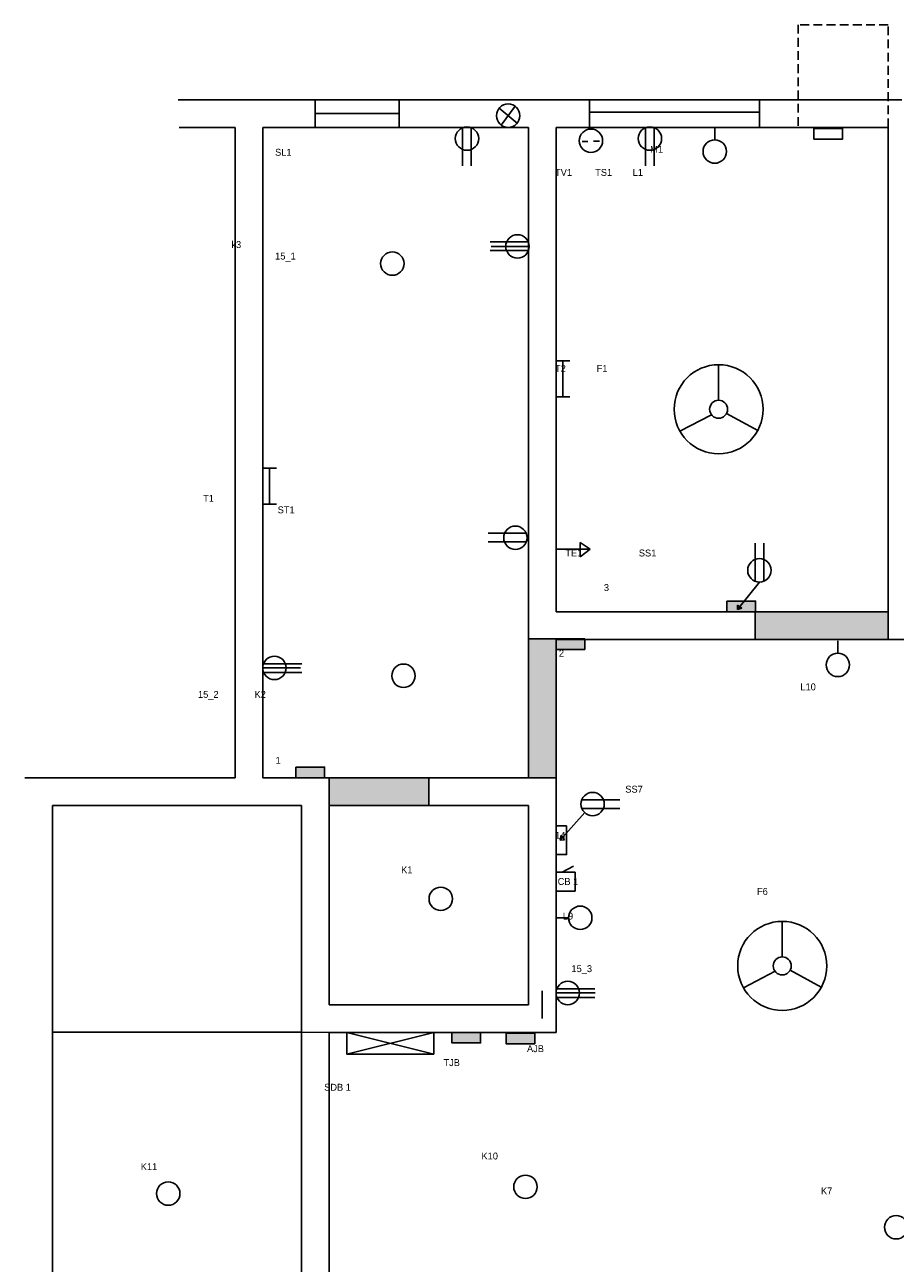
# Model space of a CAD drawing. Header units: millimetres. Extents: x 934 to 1772, y 802 to 1677.
# Tile 4 of 6: x 934 to 1248, y 1230 to 1677. Entities that reach past the tile are written whole.
import ezdxf

# ---------------------------------------------------------------- set-up
doc = ezdxf.new("R2010")
doc.units = ezdxf.units.MM
doc.linetypes.add('ACAD_ISO02W100', pattern=[15, 12, -3])
doc.linetypes.add('HIDDEN2', pattern=[4.7625, 3.175, -1.5875])

msp = doc.modelspace()

# ---------------------------------------------------------------- hatches: boundary and pattern name
for color, points in [(5, [(1197.98, 1469.1), (1193.91, 1469.1), (1192.29, 1467.06), (1193.03, 1466.57), (1191.51, 1466.07), (1191.51, 1467.58), (1192.29, 1467.06), (1193.91, 1469.1), (1187.6, 1469.1), (1187.6, 1465.26), (1197.98, 1465.26)]), (2, [(1245.87, 1465.26), (1197.87, 1465.26), (1197.87, 1455.26), (1245.87, 1455.26)]), (2, [(1125.87, 1441.26), (1125.87, 1455.26), (1125.87, 1455.45), (1115.87, 1455.45), (1115.87, 1455.26), (1115.87, 1441.26), (1115.87, 1405.26), (1125.87, 1405.26)]), (5, [(1136.24, 1455.26), (1125.87, 1455.26), (1125.87, 1451.62), (1136.24, 1451.62)]), (5, [(1042.24, 1409.1), (1031.87, 1409.1), (1031.87, 1405.26), (1042.24, 1405.26)]), (2, [(1079.87, 1405.26), (1043.87, 1405.26), (1043.87, 1395.26), (1079.87, 1395.26)]), (5, [(1098.59, 1313.26), (1088.22, 1313.26), (1088.22, 1309.43), (1098.59, 1309.43)]), (4, [(1118.18, 1312.98), (1107.81, 1312.98), (1107.81, 1309.14), (1118.18, 1309.14)])]:
    msp.add_hatch(color=color).paths.add_polyline_path(points)

# ---------------------------------------------------------------- linework, layer by layer
at = {"linetype": 'HIDDEN2'}
for p, q in [((1245.87, 1677.35), (1213.32, 1677.35)), ((1213.32, 1677.35), (1213.32, 1640.26)), ((1245.87, 1640.26), (1245.87, 1677.35))]:
    msp.add_line(p, q, dxfattribs=at)
for p, q in [((1009.87, 1650.26), (989.31, 1650.26)), ((1009.87, 1650.26), (1038.87, 1650.26)), ((1038.87, 1650.26), (1120.87, 1650.26)), ((1105.31, 1647.18), (1111.85, 1641.81)), ((1106.08, 1641.08), (1111.08, 1647.91)), ((1120.87, 1650.26), (1250.87, 1650.26)), ((1009.87, 1640.26), (989.69, 1640.26)), ((1009.87, 1405.26), (1009.87, 1640.26)), ((1019.87, 1405.26), (1019.87, 1640.26)), ((1019.87, 1640.26), (1038.87, 1640.26)), ((1038.87, 1640.26), (1115.87, 1640.26)), ((1092.08, 1640.12), (1092.08, 1626.36)), ((1095.17, 1640.17), (1095.17, 1626.36)), ((1115.87, 1640.26), (1115.87, 1455.26)), ((1125.87, 1640.26), (1245.87, 1640.26)), ((1125.87, 1640.26), (1125.87, 1465.26)), ((1125.87, 1640.26), (1125.87, 1465.26)), ((1158.2, 1640.13), (1158.2, 1626.37)), ((1161.28, 1640.18), (1161.28, 1626.37)), ((1183.22, 1635.77), (1183.22, 1640.29)), ((1245.87, 1640.26), (1245.87, 1455.26)), ((1135.29, 1635.17), (1137.31, 1635.17)), ((1139.43, 1635.25), (1141.63, 1635.25)), ((1115.84, 1598.86), (1102.08, 1598.86)), ((1115.89, 1595.78), (1102.08, 1595.78)), ((1116.16, 1597.26), (1102.45, 1597.26)), ((1125.87, 1555.88), (1130.86, 1555.88)), ((1128.31, 1555.88), (1128.31, 1542.88)), ((1184.63, 1541.67), (1184.63, 1554.51)), ((1125.87, 1542.88), (1130.86, 1542.88)), ((1182.03, 1536.46), (1170.63, 1530.49)), ((1187.48, 1536.85), (1198.75, 1530.7)), ((1019.87, 1517.12), (1024.86, 1517.12)), ((1022.31, 1517.12), (1022.31, 1504.11)), ((1019.87, 1504.11), (1024.86, 1504.11)), ((1115.09, 1493.6), (1101.33, 1493.6)), ((1115.14, 1490.51), (1101.33, 1490.51)), ((1138.2, 1487.84), (1134.54, 1490.31)), ((1134.54, 1490.31), (1134.54, 1485.14)), ((1125.87, 1487.84), (1138.2, 1487.84)), ((1134.54, 1485.14), (1138.2, 1487.84)), ((1197.89, 1476.26), (1197.89, 1490.07)), ((1200.98, 1476.31), (1200.98, 1490.07)), ((1199.37, 1475.99), (1191.51, 1466.07)), ((1197.87, 1465.26), (1125.87, 1465.26)), ((1191.51, 1466.07), (1191.51, 1467.58)), ((1191.51, 1467.58), (1193.03, 1466.57)), ((1193.03, 1466.57), (1191.51, 1466.07)), ((1197.87, 1465.26), (1197.87, 1455.26)), ((1197.87, 1465.26), (1245.87, 1465.26)), ((1125.87, 1455.45), (1115.87, 1455.45)), ((1115.87, 1455.26), (1115.87, 1441.26)), ((1125.87, 1455.26), (1125.87, 1441.26)), ((1197.87, 1455.26), (1125.87, 1455.26)), ((1197.87, 1455.26), (1245.87, 1455.26)), ((1227.72, 1450.27), (1227.72, 1454.79)), ((1020.14, 1446.43), (1033.95, 1446.43)), ((1019.87, 1444.95), (1033.58, 1444.95)), ((1020.19, 1443.35), (1033.95, 1443.35)), ((1115.87, 1441.26), (1115.87, 1405.26)), ((1125.87, 1441.26), (1125.87, 1405.26)), ((933.87, 1405.26), (1009.87, 1405.26)), ((938.87, 1405.26), (1009.87, 1405.26)), ((1019.87, 1405.26), (1043.87, 1405.26)), ((1043.87, 1405.26), (1043.87, 1333.26)), ((1043.87, 1405.26), (1079.87, 1405.26)), ((1125.87, 1405.26), (1079.87, 1405.26)), ((1079.87, 1405.26), (1079.87, 1395.26)), ((1125.87, 1323.26), (1125.87, 1405.26)), ((1135.13, 1397.25), (1148.94, 1397.25)), ((943.87, 1318.26), (943.87, 1395.26)), ((943.87, 1395.26), (1014.87, 1395.26)), ((1014.87, 1395.26), (1033.87, 1395.26)), ((1033.87, 1395.26), (1033.87, 1328.26)), ((1079.87, 1395.26), (1043.87, 1395.26)), ((1115.87, 1395.26), (1079.87, 1395.26)), ((1115.87, 1333.26), (1115.87, 1395.26)), ((1136.23, 1392.66), (1127.36, 1382.69)), ((1135.18, 1394.17), (1148.94, 1394.17)), ((1127.36, 1382.69), (1127.69, 1384.5)), ((1128.87, 1382.79), (1127.36, 1382.69)), ((1127.69, 1384.5), (1128.87, 1382.79)), ((1125.87, 1371.11), (1132.75, 1371.11)), ((1128.14, 1371.11), (1132.19, 1373.32)), ((1128.14, 1371.11), (1132.37, 1371.11)), ((1132.75, 1371.11), (1132.75, 1364.31)), ((1132.75, 1364.31), (1125.87, 1364.26)), ((1130.39, 1354.67), (1125.87, 1354.67)), ((1207.62, 1340.54), (1207.62, 1353.38)), ((1205.03, 1335.33), (1193.62, 1329.36)), ((1210.47, 1335.72), (1221.74, 1329.56)), ((1043.87, 1333.26), (1043.87, 1323.26)), ((1115.87, 1333.26), (1115.87, 1323.26)), ((1033.87, 1328.26), (1033.87, 1291.26)), ((1125.87, 1327.5), (1140.01, 1327.5)), ((1126.14, 1328.98), (1139.95, 1328.98)), ((1126.19, 1325.89), (1139.95, 1325.89)), ((1043.87, 1323.26), (1115.87, 1323.26)), ((1125.87, 1323.26), (1125.87, 1313.26)), ((943.87, 1202.26), (943.87, 1318.26)), ((1033.87, 1313.35), (943.87, 1313.35)), ((1033.87, 1313.35), (1043.87, 1313.26)), ((1043.87, 1313.26), (1125.87, 1313.26)), ((1043.87, 1313.26), (1043.87, 1291.26)), ((1050.22, 1313.26), (1081.7, 1305.41)), ((1050.22, 1305.41), (1081.7, 1313.26)), ((1033.87, 1291.26), (1033.87, 1207.26)), ((1043.87, 1291.26), (1043.87, 1207.26))]:
    msp.add_line(p, q)
at = {"color": 3}
for p, q in [((1038.87, 1650.26), (1038.87, 1640.26)), ((1069.12, 1650.26), (1069.12, 1640.26)), ((1137.99, 1640.26), (1137.99, 1650.26)), ((1199.46, 1650.26), (1199.46, 1640.26)), ((1038.87, 1645.26), (1069.12, 1645.26)), ((1138.21, 1645.76), (1199.46, 1645.76))]:
    msp.add_line(p, q, dxfattribs=at)
at = {"linetype": 'ACAD_ISO02W100'}
for p, q in [((1255.87, 1455.26), (1245.87, 1455.26)), ((1120.87, 1328.26), (1120.87, 1318.26))]:
    msp.add_line(p, q, dxfattribs=at)
for points in [[(1219.04, 1639.89), (1229.41, 1639.89), (1229.41, 1636.06), (1219.04, 1636.06)], [(1187.6, 1469.1), (1197.98, 1469.1), (1197.98, 1465.26), (1187.6, 1465.26)], [(1125.87, 1455.45), (1136.24, 1455.45), (1136.24, 1451.62), (1125.87, 1451.62)], [(1031.87, 1409.1), (1042.24, 1409.1), (1042.24, 1405.26), (1031.87, 1405.26)], [(1129.7, 1387.87), (1129.7, 1377.5), (1125.87, 1377.5), (1125.87, 1387.87)], [(1050.22, 1313.26), (1081.7, 1313.26), (1081.7, 1305.41), (1050.22, 1305.41)], [(1088.22, 1313.26), (1098.59, 1313.26), (1098.59, 1309.43), (1088.22, 1309.43)], [(1107.81, 1312.98), (1118.18, 1312.98), (1118.18, 1309.14), (1107.81, 1309.14)]]:
    msp.add_lwpolyline(points, close=True)
for centre, radius in [((1108.58, 1644.5), 4.23), ((1093.69, 1636.21), 4.23), ((1138.49, 1635.43), 4.23), ((1159.8, 1636.22), 4.23), ((1183.22, 1631.54), 4.23), ((1111.93, 1597.26), 4.23), ((1066.72, 1591.04), 4.23), ((1184.63, 1538.42), 16.09), ((1184.63, 1538.42), 3.25), ((1111.18, 1491.99), 4.23), ((1199.37, 1480.22), 4.23), ((1227.72, 1446.04), 4.23), ((1024.1, 1444.95), 4.23), ((1070.75, 1442.13), 4.23), ((1139.09, 1395.77), 4.23), ((1084.2, 1361.52), 4.23), ((1134.62, 1354.67), 4.23), ((1207.62, 1337.29), 16.09), ((1207.62, 1337.29), 3.25), ((1130.1, 1327.5), 4.23), ((985.73, 1255.02), 4.23), ((1114.82, 1257.45), 4.23), ((1248.79, 1242.84), 4.23)]:
    msp.add_circle(centre, radius)

# ---------------------------------------------------------------- texts
at = {"char_height": 2.5, "attachment_point": 1}
for s, insert, width in [('\\P\\P                                          \\P                                       \\P                                          M1\\P \\P     TV1         TS1        L1\\P\\P\\P\\P\\P\\P\\P\\P\\P\\P\\P\\P\\P\\P\\P\\P\\P     T2            F1\\P\\P\\P\\P\\P\\P\\P\\P\\P\\P\\P\\P\\P\\P\\P\\P         TE1                      SS1\\P\\P\\P                        3                       ', (1120.87, 1650.26), 147.9171), ('\\P\\P\\P\\P\\P\\P                                               SL1\\P\\P\\P\\P\\P\\P\\P\\P                              k3         \\P                                               15_1\\P\\P\\P\\P\\P\\P\\P\\P\\P\\P\\P\\P\\P\\P\\P\\P\\P\\P\\P\\P\\P                   T1             \\P                                                ST1\\P\\P\\P\\P\\P\\P\\P\\P\\P\\P\\P\\P\\P\\P\\P\\P                 15_2              K2 ', (980.69, 1657.52), 149.609), ('\\P\\P  2', (1125.05, 1459.85), 18.4241), ('\\P\\PL10', (1214.17, 1447.69), 35.6355), ('\\P\\P\\P     1\\P ', (1019.87, 1425.32), 64.8316), ('^I^I^ISS7\\P\\P\\P   \\P     14  \\P\\P\\P\\P      CB 1                \\P                                                                                                             \\P\\P        L9                     \\P\\P\\P\\P\\P\\P     \\P^I', (1120.9, 1402.38), 103.4976), ('\\P\\P\\P      \\P                      TE5', (1240.27, 1421.39), 87.5962), ('\\P\\P      K1', (1064.33, 1381.58), 42.6454), (' ^I^IF6', (1178.5, 1365.44), 77.7953), ('      15_3', (1125.87, 1337.54), 49.1586), ('\\P\\P^IAJB', (1105.37, 1316.96), 91.8165), ('\\P\\P\\PTJB', (1085.19, 1316.09), 17.3648), ('\\P\\P\\P\\P\\P\\P    SDB 1', (1038.36, 1319.69), 42.7574), ('   K10', (1096.14, 1269.84), 30.0378), ('K11', (975.8, 1266), 24.5441), ('\\P\\P                 K7\\P                ', (1205.83, 1265.58), 66.3726)]:
    msp.add_mtext(s, dxfattribs=dict(at, insert=insert, width=width))

doc.saveas('drawing.dxf')
